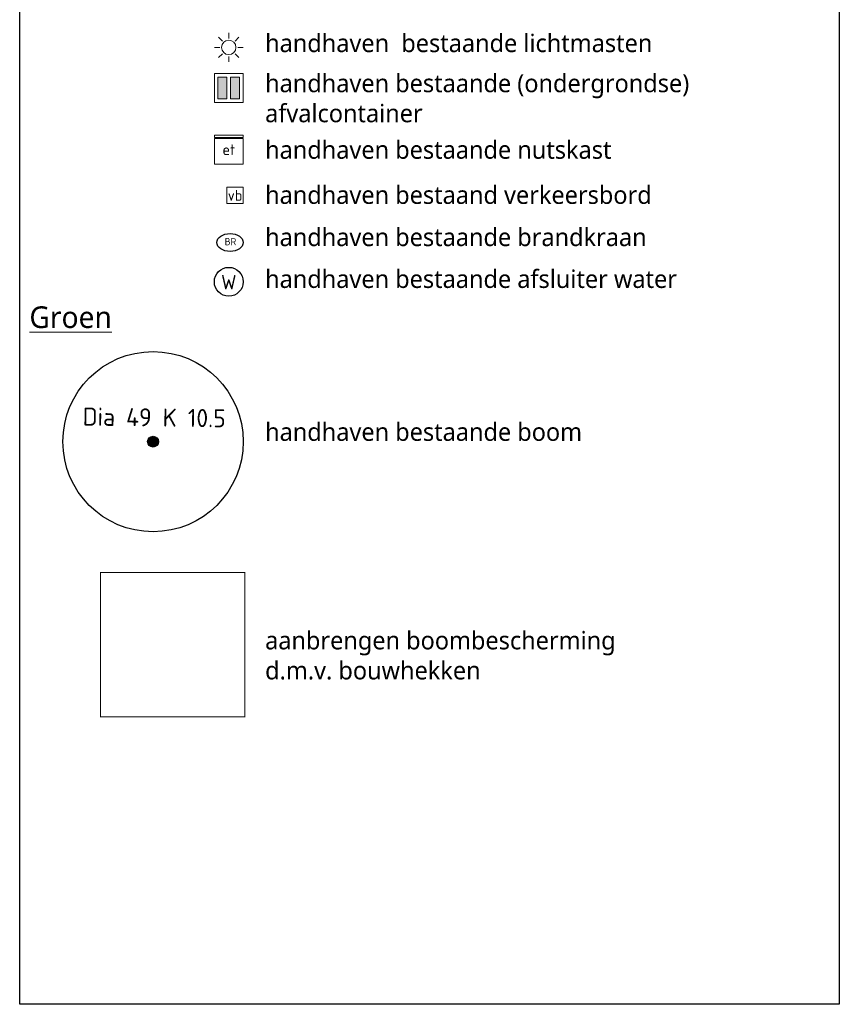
# Model space of a CAD drawing. Header units: metres. Extents: x 253937 to 254715, y 593208 to 593613.
# Tile 2 of 10: x 254647 to 254669, y 593208 to 593235. Entities that reach past the tile are written whole.
import ezdxf
from ezdxf.enums import TextEntityAlignment as Align

# ---------------------------------------------------------------- set-up
doc = ezdxf.new("R2010")
doc.units = ezdxf.units.M
for name, color, linetype, lineweight in [('B-WE-GR-BOOM-S', 6, 'Continuous', 25), ('B-WE-IE-MEUBILAIR_WEGMEUBILAIR-S', 6, 'Continuous', 25), ('B-WE-IE-MEUBILAIR_WEGMEUBILAIR_VERKEERSBORD-S-200', 252, 'Continuous', 25), ('B-WE-KL-DATA_KAST-S', 6, 'Continuous', 25), ('B-WE-KL-ET_LS_OV_LICHTMAST-S', 252, 'Continuous', 25), ('IN01-D01_Inmeting Inkomend Syntera_Roelofs Standaard$0$B-WE-KL-WATER_STRAATPOT-S', 252, 'Continuous', 25), ('IN01-D01_Inmeting Inkomend Syntera_Roelofs Standaard$0$N-WA-KL-WATER_BRANDLEIDING_BRANDHYDRANT-S', 252, 'Continuous', 25), ('N-WE-IE-TERREINAFSCHEIDING_KUNSTMATIG_HEKWERK-G', 2, 'IE-TERREINAFSCHEIDING-KUNSTMATIG', 18), ('X-XX-AL-T25-200', 6, 'Continuous', 25), ('X-XX-AL-TEKENBLAD_LEGENDA-T25', 2, 'Continuous', 13)]:
    doc.layers.add(name, color=color, linetype=linetype, lineweight=lineweight)
doc.layers.add('X-XX-AL-HULPLIJN-GD', color=7, linetype='Continuous', lineweight=25, plot=False)
doc.styles.add('IN01-D01_Inmeting Inkomend Syntera_Roelofs Standaard$0$NLCS-ISO', font='NLCS-ISO.ttf')
doc.styles.add('NLCS-ISO', font='NLCS-ISO.ttf')
doc.styles.add('NLCS-ISO-M200-T25', font='NLCS-ISO.ttf', dxfattribs={"height": 0.5})
doc.styles.add('Roelofs', font='segoeui.ttf', dxfattribs={"height": 1.8})
doc.linetypes.add('IE-TERREINAFSCHEIDING-KUNSTMATIG', pattern='A,4,[82,NLCS.SHX,S=0.75,R=90,X=0,Y=0],4,-2', length=10)

# ---------------------------------------------------------------- blocks, each defined once
blk = doc.blocks.new('SGR-BOOM_01')
at = {"ltscale": 0.1}
h = blk.add_hatch(color=256, dxfattribs=at)
edge = h.paths.add_edge_path()
edge.add_arc((0, 0), 0.15, 0, 360)
for radius in [2.5, 0.045]:
    blk.add_circle((0, 0), radius)
blk.add_circle((0, 0), 0.15, dxfattribs=at)
blk = doc.blocks.new('IN01-D01_Inmeting Inkomend Syntera_Roelofs Standaard$0$SKL-ET_KAST_ELEKTRA-SO')
at = {"color": 0, "linetype": 'ByBlock', "lineweight": 18}
for points in [[(-2, 2), (2, 2), (2, 1.68), (-2, 1.68)], [(-2, 1.52), (2, 1.52), (2, -2), (-2, -2)]]:
    blk.add_lwpolyline(points, close=True, dxfattribs=at)
at = {"color": 0, "linetype": 'ByBlock', "lineweight": 18, "style": 'IN01-D01_Inmeting Inkomend Syntera_Roelofs Standaard$0$NLCS-ISO'}
blk.add_text('et', height=1.5, dxfattribs=at).set_placement((0, 0), align=Align.MIDDLE_CENTER)
blk = doc.blocks.new('SIE-WEG_AFVAL_APART_PLAATS-SO')
at = {"linetype": 'ByBlock', "lineweight": 18}
h = blk.add_hatch(color=0, dxfattribs=at)
h.dxf.hatch_style = 1
h.paths.add_polyline_path([(1.5, -1.5), (0.25, -1.5), (0.25, 1.5), (1.5, 1.5)])
h.paths.add_polyline_path([(-1.5, -1.5), (-0.25, -1.5), (-0.25, 1.5), (-1.5, 1.5)])
at = {"color": 0, "linetype": 'ByBlock', "lineweight": 18}
for points in [[(-2, -2), (2, -2), (2, 2), (-2, 2)], [(-1.5, -1.5), (-0.25, -1.5), (-0.25, 1.5), (-1.5, 1.5)], [(1.5, -1.5), (0.25, -1.5), (0.25, 1.5), (1.5, 1.5)]]:
    blk.add_lwpolyline(points, close=True, dxfattribs=at)
blk = doc.blocks.new('IN01-D01_Inmeting Inkomend Syntera_Roelofs Standaard$0$SKL-WATER_BRANDHYDRANT-SO')
blk.add_ellipse((0, 0), major_axis=(0.729, 0), ratio=0.685994, start_param=3.141593, end_param=9.424778)
at = {"style": 'IN01-D01_Inmeting Inkomend Syntera_Roelofs Standaard$0$NLCS-ISO'}
blk.add_text('BR', height=0.4, dxfattribs=at).set_placement((-0.298, -0.153))
blk = doc.blocks.new('IN01-D01_Inmeting Inkomend Syntera_Roelofs Standaard$0$SKL-WATER_STRAATPOT-SO')
blk.add_circle((0, 0), 2)
at = {"style": 'IN01-D01_Inmeting Inkomend Syntera_Roelofs Standaard$0$NLCS-ISO'}
blk.add_text('W', height=2, rotation=360, dxfattribs=at).set_placement((-1.06, -1.05))
blk = doc.blocks.new('SKL-ET_OV_LICHTMAST-SO')
at = {"color": 0, "linetype": 'ByBlock', "lineweight": 18}
for points in [[(-1.41, 1.41), (-0.88, 0.88)], [(0, 2), (0, 1.25)], [(0.88, 0.88), (1.41, 1.41)], [(-1.25, 0), (-2, 0)], [(2, 0), (1.25, 0)], [(-1.41, -1.41), (-0.88, -0.88)], [(0, -1.25), (0, -2)], [(0.88, -0.88), (1.41, -1.41)]]:
    blk.add_lwpolyline(points, dxfattribs=at)
blk.add_circle((0, 0), 1, dxfattribs=at)
blk = doc.blocks.new('SIE-WEG_VERKEERSBORD-SO')
at = {"color": 0, "linetype": 'ByBlock', "lineweight": 18}
blk.add_lwpolyline([(-1.125, -1.125), (1.125, -1.125), (1.125, 1.125), (-1.125, 1.125)], close=True, dxfattribs=at)
at = {"color": 0, "linetype": 'ByBlock', "lineweight": 18, "style": 'NLCS-ISO'}
blk.add_text('vb', height=1.5, dxfattribs=at).set_placement((0, 0), align=Align.MIDDLE_CENTER)

msp = doc.modelspace()

# ---------------------------------------------------------------- linework, layer by layer
at = {"layer": 'N-WE-IE-TERREINAFSCHEIDING_KUNSTMATIG_HEKWERK-G', "const_width": 0.03, "elevation": 7055.85, "flags": 128}
msp.add_lwpolyline([(254648.964, 593215.939), (254652.964, 593215.939), (254652.964, 593219.939), (254648.964, 593219.939)], close=True, dxfattribs=at)
at = {"layer": 'X-XX-AL-HULPLIJN-GD', "color": 1}
msp.add_lwpolyline([(254646.721, 593309.814), (254669.453, 593309.814), (254669.453, 593207.96), (254646.721, 593207.96)], close=True, dxfattribs=at)

# ---------------------------------------------------------------- block references
at = {"layer": 'B-WE-GR-BOOM-S', "rotation": 20.13903415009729}
msp.add_blockref('SGR-BOOM_01', (254650.42, 593223.57, 7055.85), dxfattribs=at)
at = {"layer": 'B-WE-IE-MEUBILAIR_WEGMEUBILAIR-S', "color": 252, "xscale": 0.2, "yscale": 0.2, "zscale": 0.2}
msp.add_blockref('SIE-WEG_AFVAL_APART_PLAATS-SO', (254652.52, 593233.383, 7055.85), dxfattribs=at)
at = {"layer": 'B-WE-IE-MEUBILAIR_WEGMEUBILAIR_VERKEERSBORD-S-200', "xscale": 0.2, "yscale": 0.2, "zscale": 0.2, "rotation": 359.9990341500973}
msp.add_blockref('SIE-WEG_VERKEERSBORD-SO', (254652.695, 593230.401, 7055.85), dxfattribs=at)
at = {"layer": 'B-WE-KL-DATA_KAST-S', "color": 252, "xscale": 0.2, "yscale": 0.2, "zscale": 0.2}
msp.add_blockref('IN01-D01_Inmeting Inkomend Syntera_Roelofs Standaard$0$SKL-ET_KAST_ELEKTRA-SO', (254652.522, 593231.672, 7055.85), dxfattribs=at)
at = {"layer": 'B-WE-KL-ET_LS_OV_LICHTMAST-S', "color": 252, "xscale": 0.2, "yscale": 0.2, "zscale": 2}
msp.add_blockref('SKL-ET_OV_LICHTMAST-SO', (254652.52, 593234.508, 7055.85), dxfattribs=at)
at = {"layer": 'IN01-D01_Inmeting Inkomend Syntera_Roelofs Standaard$0$B-WE-KL-WATER_STRAATPOT-S', "color": 252, "xscale": 0.2, "yscale": 0.2, "zscale": 0.2}
msp.add_blockref('IN01-D01_Inmeting Inkomend Syntera_Roelofs Standaard$0$SKL-WATER_STRAATPOT-SO', (254652.52, 593228.005, 7055.85), dxfattribs=at)
at = {"layer": 'IN01-D01_Inmeting Inkomend Syntera_Roelofs Standaard$0$N-WA-KL-WATER_BRANDLEIDING_BRANDHYDRANT-S', "color": 252, "xscale": 0.5, "yscale": 0.5, "zscale": 0.5}
msp.add_blockref('IN01-D01_Inmeting Inkomend Syntera_Roelofs Standaard$0$SKL-WATER_BRANDHYDRANT-SO', (254652.556, 593229.095, 7055.85), dxfattribs=at)

# ---------------------------------------------------------------- texts
at = {"layer": 'X-XX-AL-T25-200', "style": 'NLCS-ISO-M200-T25'}
msp.add_text('  Dia 49 K 10.5', height=0.5, rotation=359.239, dxfattribs=at).set_placement((254647.859, 593224.026, 7055.85))
at = {"layer": 'X-XX-AL-TEKENBLAD_LEGENDA-T25', "attachment_point": 1, "style": 'Roelofs'}
for s, insert, char_height, width in [('handhaven  bestaande lichtmasten', (254653.528, 593234.877, 7055.85), 0.5, 21), ('handhaven bestaande (ondergrondse) \\Pafvalcontainer ', (254653.528, 593233.764, 7055.85), 0.5, 21), ('handhaven bestaande nutskast', (254653.528, 593231.918, 7055.85), 0.5, 21), ('handhaven bestaande brandkraan ', (254653.528, 593229.495, 7055.85), 0.5, 21), ('handhaven bestaande afsluiter water ', (254653.528, 593228.334, 7055.85), 0.5, 21), ('{\\LGroen}', (254646.99, 593227.323, 7055.85), 0.6, 16.25997), ('handhaven bestaande boom', (254653.528, 593224.092, 7055.85), 0.5, 21)]:
    msp.add_mtext(s, dxfattribs=dict(at, insert=insert, char_height=char_height, width=width))
at = {"layer": 'X-XX-AL-TEKENBLAD_LEGENDA-T25', "insert": (254653.528, 593230.666, 7055.85), "char_height": 0.5, "attachment_point": 1, "style": 'Roelofs'}
msp.add_mtext_dynamic_manual_height_columns('handhaven bestaand verkeersbord', width=21, gutter_width=12.5, heights=[0], dxfattribs=at)
at = {"layer": 'X-XX-AL-TEKENBLAD_LEGENDA-T25', "insert": (254653.528, 593218.307, 7055.85), "char_height": 0.5, "width": 10.60131, "attachment_point": 1, "rotation": 0.0022, "style": 'Roelofs'}
msp.add_mtext('aanbrengen boombescherming d.m.v. bouwhekken', dxfattribs=at)

doc.saveas('drawing.dxf')
